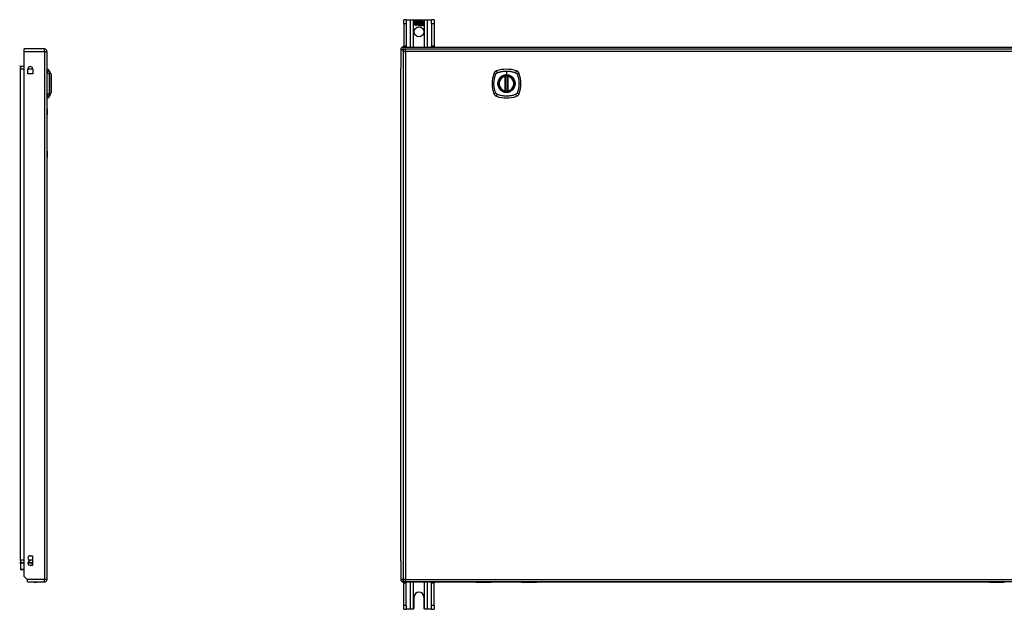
# Model space of a CAD drawing. Header units: inches. Extents: x 16 to 384, y 34 to 179.
# Tile 5 of 12: x 110 to 150, y 95 to 119. Entities that reach past the tile are written whole.
import ezdxf

# ---------------------------------------------------------------- set-up
doc = ezdxf.new("R2010")
doc.units = ezdxf.units.IN
doc.header["$MEASUREMENT"] = 0
doc.layers.add('Visible Edges(ANSI)', color=7, linetype='Continuous', lineweight=25)
doc.layers.add('Visible Tangent Edges(ANSI)', color=7, linetype='Continuous', lineweight=25)

msp = doc.modelspace()

# ---------------------------------------------------------------- linework, layer by layer
at = {"layer": 'Visible Edges(ANSI)'}
for p, q in [((125.477, 119.198), (125.372, 119.198)), ((125.372, 119.042), (125.372, 119.198)), ((125.372, 119.042), (125.372, 118.104)), ((125.477, 119.198), (125.477, 119.042)), ((125.477, 119.198), (125.641, 119.198)), ((125.477, 119.042), (125.477, 118.104)), ((125.641, 119.198), (125.776, 119.198)), ((125.776, 119.198), (126.218, 119.198)), ((125.781, 119.136), (125.948, 119.136)), ((125.781, 119.096), (125.781, 119.136)), ((125.781, 119.135), (125.781, 119.097)), ((125.947, 119.135), (125.781, 119.135)), ((125.781, 119.097), (125.903, 119.097)), ((125.904, 119.096), (125.781, 119.096)), ((125.781, 119.05), (125.781, 119.091)), ((125.781, 119.091), (125.904, 119.091)), ((125.781, 119.09), (125.781, 119.051)), ((125.903, 119.09), (125.781, 119.09)), ((125.781, 119.051), (125.903, 119.051)), ((125.904, 119.05), (125.781, 119.05)), ((125.781, 119.045), (125.904, 119.045)), ((125.781, 119.005), (125.781, 119.045)), ((125.903, 119.044), (125.781, 119.044)), ((125.781, 119.044), (125.781, 119.005)), ((125.903, 119.097), (125.903, 119.131)), ((125.903, 119.131), (125.908, 119.131)), ((125.903, 119.051), (125.903, 119.09)), ((125.903, 119.01), (125.903, 119.044)), ((125.904, 119.13), (125.904, 119.096)), ((125.907, 119.13), (125.904, 119.13)), ((125.904, 119.091), (125.904, 119.05)), ((125.904, 119.045), (125.904, 119.01)), ((125.905, 119.01), (125.923, 119.046)), ((125.923, 119.043), (125.905, 119.01)), ((125.95, 119.068), (125.907, 119.13)), ((125.908, 119.131), (125.951, 119.068)), ((125.923, 119.046), (125.925, 119.033)), ((125.925, 119.031), (125.923, 119.043)), ((125.951, 119.068), (125.925, 119.031)), ((125.925, 119.033), (125.95, 119.068)), ((125.928, 118.987), (125.967, 119.041)), ((125.967, 119.04), (125.928, 118.985)), ((125.97, 119.102), (125.947, 119.135)), ((125.948, 119.136), (125.97, 119.103)), ((125.967, 119.041), (125.976, 119.027)), ((125.976, 119.026), (125.967, 119.04)), ((125.97, 119.103), (125.987, 119.136)), ((125.988, 119.135), (125.97, 119.102)), ((125.987, 119.136), (126.071, 119.136)), ((125.987, 119.073), (126.03, 119.131)), ((126.012, 119.037), (125.987, 119.073)), ((126.07, 119.135), (125.988, 119.135)), ((126.03, 119.13), (125.988, 119.073)), ((125.988, 119.073), (126.013, 119.036)), ((126.03, 119.131), (126.034, 119.131)), ((126.033, 119.13), (126.03, 119.13)), ((126.033, 119.035), (126.033, 119.13)), ((126.061, 119.035), (126.033, 119.035)), ((126.034, 119.131), (126.034, 119.036)), ((126.034, 119.036), (126.062, 119.036)), ((126.055, 118.998), (126.038, 119.031)), ((126.038, 119.031), (126.058, 119.031)), ((126.039, 119.031), (126.056, 118.998)), ((126.058, 119.031), (126.039, 119.031)), ((126.068, 119.008), (126.058, 119.031)), ((126.058, 119.031), (126.068, 119.008)), ((126.071, 119.013), (126.061, 119.035)), ((126.062, 119.036), (126.07, 119.016)), ((126.07, 119.016), (126.07, 119.135)), ((126.071, 119.136), (126.071, 119.013)), ((126.088, 119.031), (126.071, 119.008)), ((126.071, 119.008), (126.087, 119.031)), ((126.076, 119.022), (126.076, 119.136)), ((126.076, 119.136), (126.113, 119.136)), ((126.085, 119.035), (126.076, 119.022)), ((126.077, 119.135), (126.077, 119.024)), ((126.112, 119.135), (126.077, 119.135)), ((126.077, 119.024), (126.085, 119.036)), ((126.077, 118.998), (126.106, 119.031)), ((126.108, 119.031), (126.078, 118.998)), ((126.085, 119.036), (126.112, 119.036)), ((126.113, 119.035), (126.085, 119.035)), ((126.087, 119.031), (126.108, 119.031)), ((126.106, 119.031), (126.088, 119.031)), ((126.103, 118.963), (126.115, 119.031)), ((126.116, 119.031), (126.104, 118.964)), ((126.112, 119.036), (126.112, 119.135)), ((126.113, 119.136), (126.113, 119.035)), ((126.115, 119.031), (126.129, 119.031)), ((126.128, 119.031), (126.116, 119.031)), ((126.118, 119.035), (126.118, 119.136)), ((126.118, 119.136), (126.156, 119.136)), ((126.134, 119.035), (126.118, 119.035)), ((126.119, 119.135), (126.119, 119.036)), ((126.155, 119.135), (126.119, 119.135)), ((126.119, 119.036), (126.135, 119.036)), ((126.127, 119.019), (126.128, 119.031)), ((126.129, 119.031), (126.128, 119.019)), ((126.133, 119.027), (126.134, 119.035)), ((126.135, 119.036), (126.134, 119.029)), ((126.155, 119.037), (126.155, 119.135)), ((126.156, 119.136), (126.156, 119.037)), ((126.218, 119.198), (126.353, 119.198)), ((126.353, 119.198), (126.517, 119.198)), ((126.517, 119.042), (126.517, 119.198)), ((126.622, 119.198), (126.517, 119.198)), ((126.517, 119.042), (126.517, 118.104)), ((126.622, 119.198), (126.622, 119.042)), ((126.622, 119.042), (126.622, 118.104)), ((125.781, 119.005), (125.903, 119.005)), ((125.902, 119.005), (125.781, 119.005)), ((125.871, 118.945), (125.902, 119.005)), ((125.926, 119.003), (125.871, 118.945)), ((125.903, 119.005), (125.874, 118.949)), ((125.874, 118.949), (125.926, 119.004)), ((125.905, 119.01), (125.903, 119.01)), ((125.904, 119.01), (125.905, 119.01)), ((125.926, 119.004), (125.928, 118.987)), ((125.928, 118.985), (125.926, 119.003)), ((125.98, 118.993), (126.026, 118.993)), ((126.026, 118.993), (125.98, 118.993)), ((126.013, 119.003), (125.981, 119.003)), ((125.982, 119.004), (126.012, 119.004)), ((126.017, 118.967), (126.017, 118.977)), ((126.018, 118.978), (126.018, 118.966)), ((126.025, 118.963), (126.055, 118.998)), ((126.045, 118.963), (126.025, 118.963)), ((126.056, 118.998), (126.026, 118.964)), ((126.026, 118.964), (126.045, 118.964)), ((126.045, 118.964), (126.061, 118.988)), ((126.062, 118.987), (126.045, 118.963)), ((126.061, 118.988), (126.065, 118.988)), ((126.065, 118.987), (126.062, 118.987)), ((126.065, 118.988), (126.075, 118.964)), ((126.074, 118.963), (126.065, 118.987)), ((126.071, 119.008), (126.068, 119.008)), ((126.068, 119.008), (126.071, 119.008)), ((126.094, 118.963), (126.074, 118.963)), ((126.075, 118.964), (126.093, 118.964)), ((126.093, 118.964), (126.077, 118.998)), ((126.078, 118.998), (126.094, 118.963)), ((126.12, 118.963), (126.103, 118.963)), ((126.104, 118.964), (126.119, 118.964)), ((126.119, 118.964), (126.124, 118.991)), ((126.124, 118.991), (126.12, 118.963)), ((126.132, 119.019), (126.127, 119.019)), ((126.128, 119.019), (126.132, 119.019)), ((126.145, 118.963), (126.153, 119.006)), ((126.162, 118.963), (126.145, 118.963)), ((126.154, 119.006), (126.146, 118.964)), ((126.146, 118.964), (126.161, 118.964)), ((126.161, 118.964), (126.166, 118.991)), ((126.167, 118.991), (126.162, 118.963)), ((126.187, 118.963), (126.195, 119.006)), ((126.204, 118.963), (126.187, 118.963)), ((126.196, 119.006), (126.188, 118.964)), ((126.188, 118.964), (126.203, 118.964)), ((126.203, 118.964), (126.211, 119.006)), ((126.212, 119.006), (126.204, 118.963)), ((110.601, 117.993), (109.766, 117.993)), ((109.766, 117.894), (109.766, 117.993)), ((109.766, 96.291), (109.766, 117.894)), ((110.7, 117.894), (110.7, 96.174)), ((125.247, 117.974), (125.247, 117.199)), ((125.345, 117.894), (125.345, 96.174)), ((125.346, 118.073), (196.381, 118.073)), ((125.372, 118.073), (125.372, 118.104)), ((125.444, 117.993), (197.049, 117.993)), ((125.477, 118.104), (125.477, 118.073)), ((126.517, 118.073), (126.517, 118.104)), ((126.622, 118.104), (126.622, 118.073)), ((109.766, 117.275), (109.611, 117.275)), ((109.914, 116.965), (109.914, 117.169)), ((110.117, 117.169), (110.117, 116.965)), ((110.715, 117.091), (110.715, 117.159)), ((110.715, 117.091), (110.715, 116.98)), ((110.808, 117.085), (110.87, 116.925)), ((125.247, 96.947), (125.247, 117.199)), ((110.117, 116.965), (109.914, 116.965)), ((110.715, 116.157), (110.715, 116.98)), ((129.536, 116.276), (129.536, 116.861)), ((129.556, 116.272), (129.556, 116.865)), ((129.635, 116.865), (129.635, 116.272)), ((129.654, 116.861), (129.654, 116.276)), ((110.87, 116.212), (110.808, 116.052)), ((110.715, 116.157), (110.715, 116.046)), ((110.715, 115.978), (110.715, 116.046)), ((110.706, 115.534), (110.7, 115.534)), ((110.706, 115.534), (110.706, 115.284)), ((110.706, 113.784), (110.706, 115.284)), ((110.706, 113.784), (110.706, 113.534)), ((110.7, 113.534), (110.706, 113.534)), ((109.61, 96.812), (109.61, 96.595)), ((109.611, 96.871), (109.766, 96.871)), ((109.616, 96.826), (109.656, 96.865)), ((109.924, 96.871), (110.111, 96.871)), ((110.016, 97.15), (110.111, 97.15)), ((110.016, 96.94), (110.016, 96.96)), ((110.111, 97.15), (110.111, 96.75)), ((125.247, 96.947), (125.247, 96.172)), ((109.766, 96.576), (109.63, 96.576)), ((110.111, 96.75), (110.016, 96.75)), ((109.883, 96.174), (109.766, 96.291)), ((109.9, 96.157), (109.883, 96.174)), ((109.9, 96.075), (109.9, 96.157)), ((109.9, 96.075), (110.601, 96.075)), ((125.346, 96.073), (128.345, 96.073)), ((125.372, 96.042), (125.372, 96.073)), ((125.372, 95.104), (125.372, 96.042)), ((197.049, 96.075), (125.444, 96.075)), ((125.477, 96.073), (125.477, 96.042)), ((125.477, 95.104), (125.477, 96.042)), ((126.517, 96.042), (126.517, 96.073)), ((126.517, 95.104), (126.517, 96.042)), ((126.622, 96.073), (126.622, 96.042)), ((126.622, 95.104), (126.622, 96.042)), ((128.95, 96.055), (128.365, 96.055)), ((128.965, 96.075), (128.965, 96.071)), ((128.965, 96.073), (130.225, 96.073)), ((130.225, 96.071), (130.225, 96.075)), ((130.826, 96.055), (130.241, 96.055)), ((130.845, 96.073), (149.446, 96.073)), ((150.051, 96.055), (149.466, 96.055)), ((125.794, 95.01), (125.794, 95.448)), ((126.2, 95.448), (126.2, 95.01)), ((125.372, 94.948), (125.372, 95.104)), ((125.372, 94.948), (125.477, 94.948)), ((125.477, 95.104), (125.477, 94.948)), ((125.641, 94.948), (125.477, 94.948)), ((125.732, 94.948), (125.641, 94.948)), ((126.353, 94.948), (126.262, 94.948)), ((126.517, 94.948), (126.353, 94.948)), ((126.517, 94.948), (126.517, 95.104)), ((126.517, 94.948), (126.622, 94.948)), ((126.622, 95.104), (126.622, 94.948))]:
    msp.add_line(p, q, dxfattribs=at)
at = {"layer": 'Visible Edges(ANSI)', "flags": 128}
for points in [[(110.87, 116.213), (110.87, 116.214), (110.87, 116.215), (110.87, 116.217), (110.87, 116.22), (110.87, 116.224), (110.87, 116.229), (110.87, 116.234), (110.87, 116.24), (110.87, 116.248), (110.87, 116.255), (110.87, 116.264), (110.87, 116.273), (110.87, 116.283), (110.87, 116.294), (110.87, 116.305), (110.87, 116.317), (110.87, 116.33), (110.87, 116.343), (110.87, 116.357), (110.87, 116.371), (110.87, 116.386), (110.87, 116.401), (110.87, 116.416), (110.87, 116.432), (110.87, 116.449), (110.87, 116.465), (110.87, 116.482), (110.87, 116.499), (110.87, 116.516), (110.87, 116.534), (110.87, 116.551), (110.87, 116.569), (110.87, 116.586), (110.87, 116.604), (110.87, 116.621), (110.87, 116.638), (110.87, 116.655), (110.87, 116.672), (110.87, 116.688), (110.87, 116.705), (110.87, 116.721), (110.87, 116.736), (110.87, 116.752), (110.87, 116.766), (110.87, 116.781), (110.87, 116.794), (110.87, 116.807), (110.87, 116.82), (110.87, 116.832), (110.87, 116.843), (110.87, 116.854), (110.87, 116.864), (110.87, 116.873), (110.87, 116.882), (110.87, 116.89), (110.87, 116.897), (110.87, 116.903), (110.87, 116.908), (110.87, 116.913), (110.87, 116.917), (110.87, 116.92), (110.87, 116.922), (110.87, 116.923), (110.87, 116.924)], [(129.567, 116.88), (129.565, 116.88), (129.563, 116.88), (129.562, 116.88), (129.56, 116.88), (129.559, 116.879), (129.557, 116.879), (129.556, 116.879), (129.554, 116.879), (129.553, 116.879), (129.552, 116.878), (129.55, 116.878), (129.549, 116.878), (129.548, 116.878), (129.547, 116.878), (129.546, 116.878), (129.545, 116.878), (129.545, 116.877), (129.544, 116.877), (129.543, 116.877), (129.543, 116.877), (129.543, 116.877), (129.542, 116.877), (129.542, 116.877), (129.542, 116.877)], [(129.648, 116.877), (129.648, 116.877), (129.648, 116.877), (129.648, 116.877), (129.648, 116.877), (129.647, 116.877), (129.647, 116.877), (129.646, 116.877), (129.645, 116.878), (129.644, 116.878), (129.643, 116.878), (129.642, 116.878), (129.641, 116.878), (129.64, 116.878), (129.639, 116.878), (129.637, 116.879), (129.636, 116.879), (129.635, 116.879), (129.633, 116.879), (129.632, 116.879), (129.63, 116.88), (129.629, 116.88), (129.627, 116.88), (129.625, 116.88), (129.624, 116.88)], [(129.542, 116.26), (129.542, 116.26), (129.542, 116.26), (129.543, 116.26), (129.543, 116.26), (129.543, 116.26), (129.544, 116.26), (129.545, 116.26), (129.545, 116.26), (129.546, 116.259), (129.547, 116.259), (129.548, 116.259), (129.549, 116.259), (129.55, 116.259), (129.552, 116.259), (129.553, 116.258), (129.554, 116.258), (129.556, 116.258), (129.557, 116.258), (129.559, 116.258), (129.56, 116.258), (129.562, 116.257), (129.563, 116.257), (129.565, 116.257), (129.567, 116.257)], [(129.624, 116.257), (129.625, 116.257), (129.627, 116.257), (129.629, 116.257), (129.63, 116.258), (129.632, 116.258), (129.633, 116.258), (129.635, 116.258), (129.636, 116.258), (129.637, 116.258), (129.639, 116.259), (129.64, 116.259), (129.641, 116.259), (129.642, 116.259), (129.643, 116.259), (129.644, 116.259), (129.645, 116.26), (129.646, 116.26), (129.647, 116.26), (129.647, 116.26), (129.648, 116.26), (129.648, 116.26), (129.648, 116.26), (129.648, 116.26), (129.648, 116.26)], [(125.776, 94.966), (125.774, 94.965), (125.773, 94.963), (125.771, 94.962), (125.769, 94.961), (125.768, 94.959), (125.766, 94.958), (125.764, 94.957), (125.763, 94.956), (125.761, 94.955), (125.759, 94.954), (125.757, 94.953), (125.755, 94.952), (125.753, 94.952), (125.751, 94.951), (125.749, 94.95), (125.747, 94.95), (125.745, 94.949), (125.743, 94.949), (125.741, 94.949), (125.739, 94.948), (125.737, 94.948), (125.736, 94.948), (125.734, 94.948), (125.732, 94.948)], [(126.262, 94.948), (126.26, 94.948), (126.258, 94.948), (126.256, 94.948), (126.254, 94.948), (126.252, 94.949), (126.25, 94.949), (126.248, 94.949), (126.246, 94.95), (126.244, 94.95), (126.242, 94.951), (126.24, 94.952), (126.238, 94.952), (126.236, 94.953), (126.235, 94.954), (126.233, 94.955), (126.231, 94.956), (126.229, 94.957), (126.227, 94.958), (126.226, 94.959), (126.224, 94.961), (126.222, 94.962), (126.221, 94.963), (126.219, 94.965), (126.218, 94.966)]]:
    msp.add_lwpolyline(points, dxfattribs=at)
at = {"layer": 'Visible Edges(ANSI)'}
for centre, radius in [((125.997, 118.698), 0.203), ((129.595, 116.569), 0.32), ((129.595, 116.569), 0.315)]:
    msp.add_circle(centre, radius, dxfattribs=at)
for centre, radius, start, end in [((126.004, 118.996), 0.042, 79.6582, 131.9139), ((126.004, 118.996), 0.0412, 77.079, 133.1785), ((126.004, 118.996), 0.0374, 80.4085, 134.1684), ((126.004, 118.996), 0.0366, 80.3604, 134.1684), ((126.009, 119.013), 0.0183, 23.8445, 85.1757), ((126.009, 119.013), 0.019, 23.8445, 85.0802), ((126.157, 119.003), 0.03, 89.4776, 147.4114), ((126.157, 119.003), 0.0293, 89.4776, 148.2123), ((126.155, 119.007), 0.03, 88.7952, 136.5849), ((126.155, 119.007), 0.0307, 90.2222, 132.7339), ((126.157, 119.02), 0.0127, 16.9928, 89.4776), ((126.157, 119.02), 0.0119, 16.9928, 89.4776), ((126.198, 119.002), 0.0299, 89.6788, 160.8136), ((126.198, 119.002), 0.0307, 89.6788, 153.9508), ((126.199, 119.02), 0.0131, 18.4748, 89.6788), ((126.199, 119.02), 0.0124, 18.4748, 89.6788), ((126.013, 118.987), 0.0498, 134.1684, 176.5646), ((125.988, 118.988), 0.0247, 176.5646, 261.5605), ((126.013, 118.987), 0.049, 134.1684, 176.5646), ((125.988, 118.988), 0.0239, 176.5646, 261.5605), ((125.992, 118.989), 0.0127, 160.9907, 244.6784), ((125.992, 118.989), 0.012, 163.5261, 244.6784), ((126.003, 119.001), 0.0217, 109.3797, 175.226), ((126.003, 119.001), 0.021, 109.3797, 172.9975), ((125.995, 119.039), 0.0751, 261.5605, 286.9141), ((125.995, 119.039), 0.0759, 261.5605, 287.3343), ((126.003, 119.013), 0.0391, 244.6784, 290.9242), ((126.003, 119.013), 0.0384, 244.6784, 292.5609), ((126.001, 119.008), 0.0144, 51.1652, 109.3797), ((126.001, 119.008), 0.0137, 51.1652, 109.3797), ((126.002, 119.01), 0.0119, 331.4547, 51.1652), ((126.002, 119.01), 0.0127, 329.421, 51.1652), ((125.994, 119.007), 0.0345, 336.9643, 23.8445), ((125.994, 119.007), 0.0353, 336.1555, 23.8445), ((126.182, 118.981), 0.0589, 147.5992, 170), ((126.182, 118.981), 0.0581, 147.5992, 170), ((126.146, 119.004), 0.0165, 96.03, 147.5992), ((126.146, 119.004), 0.0157, 96.03, 147.5992), ((126.145, 119.012), 0.00825, 23.5571, 96.03), ((126.145, 119.012), 0.0075, 23.5571, 96.03), ((126.138, 119.009), 0.0154, 350, 23.5571), ((126.138, 119.009), 0.0161, 350, 23.5571), ((126.224, 118.982), 0.0589, 148.5524, 170.8204), ((126.224, 118.982), 0.0581, 148.5584, 170.8257), ((126.135, 119.014), 0.0353, 357.7769, 16.9928), ((126.135, 119.014), 0.036, 3.6169, 16.9928), ((126.188, 119.004), 0.0165, 96.1027, 147.6301), ((126.188, 119.004), 0.0157, 96.1027, 147.6083), ((126.187, 119.012), 0.00825, 23.5487, 96.1027), ((126.187, 119.012), 0.0075, 23.5487, 96.1027), ((126.18, 119.009), 0.0154, 349.9922, 23.5487), ((126.18, 119.009), 0.0161, 350.0076, 23.5487), ((126.177, 119.013), 0.0353, 349, 18.4748), ((126.177, 119.013), 0.036, 349, 18.4748), ((110.601, 117.894), 0.099, 0, 90), ((125.346, 117.974), 0.099, 90, 180), ((125.444, 117.894), 0.099, 90, 180), ((109.611, 117.306), 0.031, 180, 270), ((110.016, 117.169), 0.102, 0, 180), ((110.723, 117.1), 0.0394, 101.537, 126.8699), ((110.698, 117.042), 0.118, 21.2505, 81.3991), ((129.241, 116.923), 0.177, 108.7722, 161.2278), ((129.595, 115.88), 1.28, 71.2278, 108.7722), ((129.95, 116.923), 0.177, 18.7722, 71.2278), ((110.865, 116.924), 0.00492, 0.2088, 21.2505), ((130.284, 116.569), 1.28, 161.2278, 198.7722), ((129.595, 116.569), 0.313, 103.6344, 256.3656), ((129.595, 116.569), 0.313, 99.784, 103.6344), ((129.524, 116.861), 0.0118, 0, 103.6344), ((129.544, 116.865), 0.0118, 0, 99.784), ((129.595, 116.569), 0.313, 84.7499, 95.2501), ((129.646, 116.865), 0.0118, 80.216, 180), ((129.595, 116.569), 0.313, 76.3656, 80.216), ((129.666, 116.861), 0.0118, 76.3656, 180), ((129.595, 116.569), 0.313, 283.6344, 76.3656), ((128.906, 116.569), 1.28, 341.2278, 18.7722), ((110.865, 116.213), 0.00492, 338.7495, 359.7912), ((129.524, 116.276), 0.0118, 256.3656, 0), ((129.595, 116.569), 0.313, 256.3656, 260.216), ((129.544, 116.272), 0.0118, 260.216, 0), ((129.595, 116.569), 0.313, 264.7499, 275.2501), ((129.646, 116.272), 0.0118, 180, 279.784), ((129.595, 116.569), 0.313, 279.784, 283.6344), ((129.666, 116.276), 0.0118, 180, 283.6344), ((110.723, 116.037), 0.0394, 233.1301, 258.463), ((110.698, 116.095), 0.118, 278.6009, 338.7495), ((129.241, 116.214), 0.177, 198.7722, 251.2278), ((129.595, 117.258), 1.28, 251.2278, 288.7722), ((129.95, 116.214), 0.177, 288.7722, 341.2278), ((109.611, 96.84), 0.031, 90, 180), ((109.63, 96.812), 0.0197, 135, 180), ((109.669, 96.851), 0.0197, 90, 135), ((110.016, 97.055), 0.095, 90, 270), ((110.016, 96.845), 0.095, 90, 270), ((109.63, 96.595), 0.0197, 180, 270), ((110.223, 96.243), 0.188, 243.6372, 296.3628), ((110.601, 96.174), 0.099, 270, 0), ((125.346, 96.172), 0.099, 180, 270), ((125.444, 96.174), 0.099, 180, 270), ((128.365, 96.075), 0.0197, 180.5386, 270), ((128.95, 96.071), 0.0157, 270, 0), ((130.241, 96.071), 0.0157, 180, 270), ((130.826, 96.075), 0.0197, 270, 359.4614), ((149.466, 96.075), 0.0197, 180.5386, 270), ((150.051, 96.071), 0.0157, 270, 0), ((125.997, 95.448), 0.203, 0, 180), ((125.732, 95.01), 0.062, 314.9335, 0), ((126.262, 95.01), 0.062, 180, 225.0665)]:
    msp.add_arc(centre, radius, start, end, dxfattribs=at)
at = {"layer": 'Visible Tangent Edges(ANSI)'}
for p, q in [((125.372, 119.042), (125.477, 119.042)), ((125.641, 119.198), (125.641, 118.073)), ((125.776, 118.073), (125.776, 119.198)), ((126.218, 119.198), (126.218, 118.073)), ((126.353, 118.073), (126.353, 119.198)), ((126.517, 119.042), (126.622, 119.042)), ((109.766, 117.894), (110.601, 117.894)), ((110.601, 117.894), (110.601, 117.993)), ((110.601, 117.894), (110.7, 117.894)), ((110.601, 117.894), (110.601, 96.174)), ((125.247, 117.974), (125.346, 117.974)), ((125.345, 117.894), (125.444, 117.894)), ((125.346, 117.974), (125.346, 118.073)), ((125.346, 117.974), (125.386, 117.974)), ((125.346, 117.903), (125.346, 117.974)), ((125.477, 118.104), (125.372, 118.104)), ((125.444, 117.894), (125.444, 117.993)), ((197.049, 117.894), (125.444, 117.894)), ((125.444, 117.894), (125.444, 96.174)), ((126.622, 118.104), (126.517, 118.104)), ((109.611, 117.176), (109.58, 117.176)), ((109.611, 117.275), (109.611, 117.176)), ((109.611, 117.176), (109.766, 117.176)), ((109.611, 96.97), (109.611, 117.176)), ((109.914, 117.176), (110.117, 117.176)), ((110.808, 117.085), (110.87, 116.925)), ((129.595, 117.085), (129.595, 116.925)), ((129.524, 116.861), (129.521, 116.873)), ((129.524, 116.861), (129.536, 116.861)), ((129.524, 116.861), (129.524, 116.276)), ((129.536, 116.861), (129.546, 116.861)), ((129.542, 116.877), (129.543, 116.871)), ((129.546, 116.865), (129.556, 116.865)), ((129.546, 116.276), (129.546, 116.861)), ((129.568, 116.868), (129.567, 116.88)), ((129.568, 116.269), (129.568, 116.868)), ((129.595, 116.921), (129.595, 116.925)), ((129.623, 116.868), (129.624, 116.88)), ((129.623, 116.868), (129.623, 116.269)), ((129.635, 116.865), (129.645, 116.865)), ((129.645, 116.861), (129.654, 116.861)), ((129.645, 116.861), (129.645, 116.276)), ((129.647, 116.871), (129.648, 116.877)), ((129.654, 116.861), (129.666, 116.861)), ((129.669, 116.873), (129.666, 116.861)), ((129.666, 116.276), (129.666, 116.861)), ((129.521, 116.264), (129.524, 116.276)), ((129.536, 116.276), (129.524, 116.276)), ((129.546, 116.276), (129.536, 116.276)), ((129.543, 116.266), (129.542, 116.26)), ((129.556, 116.272), (129.546, 116.272)), ((129.567, 116.257), (129.568, 116.269)), ((129.624, 116.257), (129.623, 116.269)), ((129.645, 116.272), (129.635, 116.272)), ((129.654, 116.276), (129.645, 116.276)), ((129.648, 116.26), (129.647, 116.266)), ((129.666, 116.276), (129.654, 116.276)), ((129.666, 116.276), (129.669, 116.264)), ((110.7, 115.284), (110.706, 115.284)), ((110.706, 113.784), (110.7, 113.784)), ((109.611, 96.97), (109.58, 96.97)), ((109.651, 96.851), (109.61, 96.812)), ((109.766, 96.97), (109.611, 96.97)), ((109.611, 96.97), (109.611, 96.871)), ((109.766, 96.851), (109.651, 96.851)), ((110.11, 96.851), (109.921, 96.851)), ((110.111, 96.97), (109.972, 96.97)), ((110.11, 96.851), (110.11, 96.871)), ((110.11, 96.75), (110.11, 96.851)), ((110.11, 96.851), (110.111, 96.851)), ((109.61, 96.595), (109.766, 96.595)), ((110.601, 96.174), (109.883, 96.174)), ((110.7, 96.174), (110.601, 96.174)), ((110.601, 96.075), (110.601, 96.174)), ((125.345, 96.172), (125.247, 96.172)), ((125.444, 96.174), (125.345, 96.174)), ((125.346, 96.073), (125.346, 96.164)), ((125.372, 96.042), (125.477, 96.042)), ((125.444, 96.075), (125.444, 96.174)), ((125.444, 96.174), (197.049, 96.174)), ((125.641, 96.073), (125.641, 94.948)), ((125.776, 94.966), (125.776, 96.073)), ((126.218, 96.073), (126.218, 94.966)), ((126.353, 94.948), (126.353, 96.073)), ((126.517, 96.042), (126.622, 96.042)), ((128.365, 96.075), (128.365, 96.055)), ((128.95, 96.055), (128.95, 96.075)), ((130.241, 96.075), (130.241, 96.055)), ((130.826, 96.055), (130.826, 96.075)), ((149.466, 96.075), (149.466, 96.055)), ((150.051, 96.055), (150.051, 96.075)), ((125.477, 95.104), (125.372, 95.104)), ((126.622, 95.104), (126.517, 95.104))]:
    msp.add_line(p, q, dxfattribs=at)
at = {"layer": 'Visible Tangent Edges(ANSI)', "flags": 128}
for points in [[(110.809, 117.008), (110.809, 117.017), (110.809, 117.022), (110.809, 117.028), (110.809, 117.033), (110.809, 117.038), (110.809, 117.042), (110.809, 117.047), (110.809, 117.051), (110.809, 117.055), (110.809, 117.059), (110.809, 117.063), (110.808, 117.066), (110.808, 117.069), (110.808, 117.072), (110.808, 117.074), (110.808, 117.076), (110.808, 117.078), (110.808, 117.08), (110.808, 117.082), (110.808, 117.083), (110.808, 117.084), (110.808, 117.085), (110.808, 117.085), (110.808, 117.085)], [(110.809, 116.987), (110.809, 116.988), (110.809, 116.989), (110.809, 116.99), (110.809, 116.992), (110.809, 116.993), (110.809, 116.994), (110.809, 116.995), (110.809, 116.995), (110.809, 116.996), (110.809, 116.997), (110.809, 116.998), (110.809, 116.999), (110.809, 117), (110.809, 117.001), (110.809, 117.002), (110.809, 117.003), (110.809, 117.003), (110.809, 117.004), (110.809, 117.005), (110.809, 117.006), (110.809, 117.006), (110.809, 117.007), (110.809, 117.008), (110.809, 117.008)], [(129.176, 116.987), (129.178, 116.988), (129.179, 116.989), (129.18, 116.99), (129.181, 116.992), (129.182, 116.993), (129.183, 116.994), (129.184, 116.995), (129.186, 116.995), (129.187, 116.996), (129.188, 116.997), (129.189, 116.998), (129.191, 116.999), (129.192, 117), (129.193, 117.001), (129.194, 117.002), (129.196, 117.003), (129.197, 117.003), (129.198, 117.004), (129.2, 117.005), (129.201, 117.006), (129.202, 117.006), (129.204, 117.007), (129.205, 117.008), (129.207, 117.008)], [(129.207, 117.008), (129.225, 117.017), (129.24, 117.022), (129.256, 117.028), (129.271, 117.033), (129.287, 117.038), (129.303, 117.042), (129.318, 117.047), (129.334, 117.051), (129.35, 117.055), (129.366, 117.059), (129.382, 117.063), (129.399, 117.066), (129.415, 117.069), (129.431, 117.072), (129.447, 117.074), (129.464, 117.076), (129.48, 117.078), (129.496, 117.08), (129.513, 117.082), (129.529, 117.083), (129.546, 117.084), (129.562, 117.085), (129.579, 117.085), (129.595, 117.085)], [(129.595, 117.085), (129.612, 117.085), (129.628, 117.085), (129.645, 117.084), (129.661, 117.083), (129.678, 117.082), (129.694, 117.08), (129.711, 117.078), (129.727, 117.076), (129.743, 117.074), (129.76, 117.072), (129.776, 117.069), (129.792, 117.066), (129.808, 117.062), (129.824, 117.059), (129.84, 117.055), (129.856, 117.051), (129.872, 117.047), (129.888, 117.042), (129.904, 117.038), (129.919, 117.033), (129.935, 117.028), (129.95, 117.022), (129.966, 117.017), (129.984, 117.008)], [(129.984, 117.008), (129.987, 117.007), (129.989, 117.006), (129.992, 117.004), (129.995, 117.003), (129.997, 117.001), (130, 116.999), (130.002, 116.997), (130.005, 116.996), (130.007, 116.994), (130.009, 116.992), (130.012, 116.989), (130.014, 116.987), (130.016, 116.985), (130.018, 116.983), (130.02, 116.981), (130.022, 116.978), (130.024, 116.976), (130.026, 116.973), (130.028, 116.971), (130.029, 116.968), (130.031, 116.965), (130.032, 116.963), (130.034, 116.96), (130.035, 116.957)], [(110.809, 116.18), (110.809, 116.214), (110.809, 116.245), (110.809, 116.276), (110.809, 116.308), (110.809, 116.339), (110.808, 116.372), (110.808, 116.404), (110.808, 116.437), (110.808, 116.469), (110.808, 116.502), (110.808, 116.535), (110.808, 116.568), (110.808, 116.601), (110.808, 116.634), (110.808, 116.667), (110.808, 116.7), (110.808, 116.733), (110.808, 116.765), (110.809, 116.797), (110.809, 116.829), (110.809, 116.861), (110.809, 116.893), (110.809, 116.924), (110.809, 116.957)], [(110.809, 116.957), (110.809, 116.959), (110.809, 116.96), (110.809, 116.961), (110.809, 116.963), (110.809, 116.964), (110.809, 116.965), (110.809, 116.967), (110.809, 116.968), (110.809, 116.969), (110.809, 116.971), (110.809, 116.972), (110.809, 116.973), (110.809, 116.974), (110.809, 116.976), (110.809, 116.977), (110.809, 116.978), (110.809, 116.979), (110.809, 116.98), (110.809, 116.982), (110.809, 116.983), (110.809, 116.984), (110.809, 116.985), (110.809, 116.986), (110.809, 116.987)], [(110.87, 116.925), (110.87, 116.925), (110.87, 116.925), (110.87, 116.924), (110.87, 116.923), (110.87, 116.922), (110.87, 116.92), (110.87, 116.918), (110.87, 116.916), (110.87, 116.913), (110.87, 116.911), (110.87, 116.908), (110.87, 116.904), (110.87, 116.901), (110.87, 116.897), (110.87, 116.892), (110.87, 116.888), (110.87, 116.883), (110.87, 116.878), (110.87, 116.873), (110.87, 116.868), (110.87, 116.862), (110.87, 116.856), (110.87, 116.85), (110.87, 116.843)], [(110.87, 116.843), (110.87, 116.841), (110.87, 116.84), (110.87, 116.838), (110.87, 116.836), (110.87, 116.834), (110.87, 116.832), (110.87, 116.83), (110.87, 116.828), (110.87, 116.827), (110.87, 116.825), (110.87, 116.823), (110.87, 116.821), (110.87, 116.819), (110.87, 116.817), (110.87, 116.815), (110.87, 116.813), (110.87, 116.811), (110.87, 116.809), (110.87, 116.807), (110.87, 116.805), (110.87, 116.802), (110.87, 116.8), (110.87, 116.798), (110.87, 116.796)], [(110.87, 116.796), (110.87, 116.78), (110.87, 116.763), (110.87, 116.745), (110.87, 116.727), (110.87, 116.709), (110.87, 116.689), (110.87, 116.67), (110.87, 116.65), (110.87, 116.63), (110.87, 116.61), (110.87, 116.589), (110.87, 116.568), (110.87, 116.548), (110.87, 116.527), (110.87, 116.507), (110.87, 116.487), (110.87, 116.467), (110.87, 116.447), (110.87, 116.428), (110.87, 116.409), (110.87, 116.391), (110.87, 116.374), (110.87, 116.357), (110.87, 116.341)], [(129.155, 116.18), (129.142, 116.214), (129.131, 116.245), (129.121, 116.276), (129.113, 116.308), (129.105, 116.339), (129.098, 116.372), (129.092, 116.404), (129.087, 116.437), (129.084, 116.469), (129.081, 116.502), (129.079, 116.535), (129.079, 116.568), (129.079, 116.601), (129.081, 116.634), (129.084, 116.667), (129.087, 116.7), (129.092, 116.733), (129.098, 116.765), (129.105, 116.797), (129.113, 116.829), (129.121, 116.861), (129.131, 116.893), (129.142, 116.924), (129.155, 116.957)], [(129.155, 116.957), (129.156, 116.959), (129.157, 116.96), (129.157, 116.961), (129.158, 116.963), (129.159, 116.964), (129.16, 116.965), (129.16, 116.967), (129.161, 116.968), (129.162, 116.969), (129.163, 116.971), (129.164, 116.972), (129.165, 116.973), (129.165, 116.974), (129.166, 116.976), (129.167, 116.977), (129.168, 116.978), (129.169, 116.979), (129.17, 116.98), (129.171, 116.982), (129.172, 116.983), (129.173, 116.984), (129.174, 116.985), (129.175, 116.986), (129.176, 116.987)], [(129.321, 116.796), (129.308, 116.78), (129.296, 116.763), (129.286, 116.745), (129.276, 116.727), (129.267, 116.709), (129.26, 116.689), (129.253, 116.67), (129.248, 116.65), (129.244, 116.63), (129.241, 116.61), (129.239, 116.589), (129.238, 116.568), (129.239, 116.548), (129.241, 116.527), (129.244, 116.507), (129.248, 116.487), (129.253, 116.467), (129.26, 116.447), (129.267, 116.428), (129.276, 116.409), (129.286, 116.391), (129.296, 116.374), (129.308, 116.357), (129.321, 116.341)], [(129.595, 116.921), (129.687, 116.909), (129.772, 116.874), (129.845, 116.817), (129.9, 116.745), (129.935, 116.66), (129.947, 116.568), (129.935, 116.477), (129.9, 116.392), (129.844, 116.319), (129.771, 116.263), (129.686, 116.228), (129.595, 116.216), (129.504, 116.228), (129.419, 116.264), (129.346, 116.32), (129.29, 116.392), (129.255, 116.477), (129.243, 116.569), (129.255, 116.66), (129.29, 116.745), (129.346, 116.818), (129.419, 116.874), (129.504, 116.909), (129.595, 116.921)], [(129.368, 116.843), (129.366, 116.841), (129.363, 116.84), (129.361, 116.838), (129.359, 116.836), (129.357, 116.834), (129.355, 116.832), (129.353, 116.83), (129.351, 116.828), (129.349, 116.827), (129.347, 116.825), (129.345, 116.823), (129.343, 116.821), (129.341, 116.819), (129.339, 116.817), (129.337, 116.815), (129.335, 116.813), (129.333, 116.811), (129.332, 116.809), (129.33, 116.807), (129.328, 116.805), (129.326, 116.802), (129.324, 116.8), (129.322, 116.798), (129.321, 116.796)], [(129.595, 116.925), (129.585, 116.925), (129.575, 116.925), (129.564, 116.924), (129.554, 116.923), (129.544, 116.922), (129.534, 116.92), (129.524, 116.918), (129.514, 116.916), (129.504, 116.913), (129.494, 116.911), (129.484, 116.908), (129.474, 116.904), (129.465, 116.901), (129.455, 116.897), (129.446, 116.892), (129.436, 116.888), (129.427, 116.883), (129.418, 116.878), (129.409, 116.873), (129.401, 116.868), (129.392, 116.862), (129.384, 116.856), (129.376, 116.85), (129.368, 116.843)], [(129.543, 116.871), (129.542, 116.871), (129.542, 116.872), (129.541, 116.872), (129.54, 116.872), (129.539, 116.873), (129.538, 116.873), (129.537, 116.873), (129.536, 116.873), (129.536, 116.873), (129.535, 116.874), (129.534, 116.874), (129.533, 116.874), (129.532, 116.874), (129.531, 116.874), (129.53, 116.874), (129.529, 116.874), (129.528, 116.874), (129.527, 116.874), (129.526, 116.874), (129.525, 116.873), (129.524, 116.873), (129.523, 116.873), (129.522, 116.873), (129.521, 116.873)], [(129.546, 116.865), (129.546, 116.866), (129.546, 116.866), (129.546, 116.866), (129.546, 116.866), (129.545, 116.867), (129.545, 116.867), (129.545, 116.867), (129.545, 116.867), (129.545, 116.868), (129.545, 116.868), (129.545, 116.868), (129.545, 116.868), (129.545, 116.869), (129.545, 116.869), (129.544, 116.869), (129.544, 116.869), (129.544, 116.87), (129.544, 116.87), (129.544, 116.87), (129.544, 116.87), (129.544, 116.87), (129.543, 116.871), (129.543, 116.871), (129.543, 116.871)], [(129.546, 116.861), (129.546, 116.861), (129.546, 116.862), (129.546, 116.862), (129.546, 116.862), (129.546, 116.862), (129.546, 116.862), (129.546, 116.862), (129.546, 116.863), (129.546, 116.863), (129.546, 116.863), (129.546, 116.863), (129.546, 116.863), (129.546, 116.863), (129.546, 116.864), (129.546, 116.864), (129.546, 116.864), (129.546, 116.864), (129.546, 116.864), (129.546, 116.864), (129.546, 116.865), (129.546, 116.865), (129.546, 116.865), (129.546, 116.865), (129.546, 116.865)], [(129.556, 116.865), (129.556, 116.865), (129.556, 116.865), (129.556, 116.865), (129.556, 116.865), (129.557, 116.866), (129.557, 116.866), (129.557, 116.866), (129.557, 116.866), (129.558, 116.866), (129.558, 116.866), (129.559, 116.866), (129.559, 116.866), (129.56, 116.867), (129.561, 116.867), (129.561, 116.867), (129.562, 116.867), (129.562, 116.867), (129.563, 116.867), (129.564, 116.868), (129.565, 116.868), (129.565, 116.868), (129.566, 116.868), (129.567, 116.868), (129.568, 116.868)], [(129.823, 116.843), (129.815, 116.85), (129.807, 116.856), (129.798, 116.862), (129.79, 116.868), (129.781, 116.873), (129.772, 116.878), (129.763, 116.883), (129.754, 116.888), (129.745, 116.893), (129.735, 116.897), (129.726, 116.901), (129.716, 116.904), (129.707, 116.908), (129.697, 116.911), (129.687, 116.913), (129.677, 116.916), (129.667, 116.918), (129.657, 116.92), (129.646, 116.922), (129.636, 116.923), (129.626, 116.924), (129.616, 116.925), (129.605, 116.925), (129.595, 116.925)], [(129.623, 116.868), (129.624, 116.868), (129.624, 116.868), (129.625, 116.868), (129.626, 116.868), (129.627, 116.868), (129.627, 116.867), (129.628, 116.867), (129.629, 116.867), (129.629, 116.867), (129.63, 116.867), (129.631, 116.867), (129.631, 116.866), (129.632, 116.866), (129.632, 116.866), (129.633, 116.866), (129.633, 116.866), (129.633, 116.866), (129.634, 116.866), (129.634, 116.866), (129.634, 116.865), (129.634, 116.865), (129.635, 116.865), (129.635, 116.865), (129.635, 116.865)], [(129.647, 116.871), (129.647, 116.871), (129.647, 116.871), (129.647, 116.87), (129.647, 116.87), (129.647, 116.87), (129.646, 116.87), (129.646, 116.87), (129.646, 116.869), (129.646, 116.869), (129.646, 116.869), (129.646, 116.869), (129.646, 116.868), (129.646, 116.868), (129.645, 116.868), (129.645, 116.868), (129.645, 116.867), (129.645, 116.867), (129.645, 116.867), (129.645, 116.867), (129.645, 116.866), (129.645, 116.866), (129.645, 116.866), (129.645, 116.866), (129.645, 116.865)], [(129.645, 116.865), (129.645, 116.865), (129.645, 116.865), (129.645, 116.865), (129.645, 116.865), (129.645, 116.864), (129.645, 116.864), (129.645, 116.864), (129.645, 116.864), (129.645, 116.864), (129.645, 116.864), (129.645, 116.863), (129.645, 116.863), (129.645, 116.863), (129.645, 116.863), (129.645, 116.863), (129.645, 116.863), (129.645, 116.862), (129.645, 116.862), (129.645, 116.862), (129.645, 116.862), (129.645, 116.862), (129.645, 116.862), (129.645, 116.861), (129.645, 116.861)], [(129.669, 116.873), (129.668, 116.873), (129.667, 116.873), (129.666, 116.873), (129.665, 116.873), (129.664, 116.874), (129.663, 116.874), (129.662, 116.874), (129.661, 116.874), (129.661, 116.874), (129.66, 116.874), (129.659, 116.874), (129.658, 116.874), (129.657, 116.874), (129.656, 116.874), (129.655, 116.873), (129.654, 116.873), (129.653, 116.873), (129.652, 116.873), (129.651, 116.873), (129.651, 116.872), (129.65, 116.872), (129.649, 116.872), (129.648, 116.871), (129.647, 116.871)], [(129.87, 116.796), (129.868, 116.798), (129.866, 116.8), (129.864, 116.802), (129.863, 116.805), (129.861, 116.807), (129.859, 116.809), (129.857, 116.811), (129.855, 116.813), (129.853, 116.815), (129.851, 116.817), (129.849, 116.819), (129.847, 116.821), (129.845, 116.823), (129.844, 116.825), (129.842, 116.826), (129.839, 116.828), (129.837, 116.83), (129.835, 116.832), (129.833, 116.834), (129.831, 116.836), (129.829, 116.838), (129.827, 116.84), (129.825, 116.841), (129.823, 116.843)], [(129.87, 116.341), (129.882, 116.357), (129.894, 116.374), (129.905, 116.392), (129.915, 116.41), (129.923, 116.428), (129.931, 116.448), (129.937, 116.467), (129.943, 116.487), (129.947, 116.507), (129.95, 116.527), (129.952, 116.548), (129.952, 116.568), (129.952, 116.589), (129.95, 116.61), (129.947, 116.63), (129.943, 116.65), (129.937, 116.67), (129.931, 116.69), (129.923, 116.709), (129.915, 116.728), (129.905, 116.746), (129.894, 116.763), (129.882, 116.78), (129.87, 116.796)], [(130.035, 116.957), (130.049, 116.924), (130.059, 116.893), (130.069, 116.861), (130.078, 116.829), (130.086, 116.797), (130.093, 116.765), (130.098, 116.733), (130.103, 116.7), (130.107, 116.667), (130.11, 116.634), (130.111, 116.601), (130.112, 116.568), (130.111, 116.535), (130.11, 116.502), (130.107, 116.469), (130.103, 116.437), (130.098, 116.404), (130.092, 116.372), (130.086, 116.339), (130.078, 116.308), (130.069, 116.276), (130.059, 116.245), (130.049, 116.214), (130.035, 116.18)], [(110.87, 116.341), (110.87, 116.339), (110.87, 116.337), (110.87, 116.335), (110.87, 116.333), (110.87, 116.33), (110.87, 116.328), (110.87, 116.326), (110.87, 116.324), (110.87, 116.322), (110.87, 116.32), (110.87, 116.318), (110.87, 116.316), (110.87, 116.314), (110.87, 116.312), (110.87, 116.311), (110.87, 116.309), (110.87, 116.307), (110.87, 116.305), (110.87, 116.303), (110.87, 116.301), (110.87, 116.299), (110.87, 116.298), (110.87, 116.296), (110.87, 116.294)], [(110.87, 116.294), (110.87, 116.288), (110.87, 116.281), (110.87, 116.275), (110.87, 116.27), (110.87, 116.264), (110.87, 116.259), (110.87, 116.254), (110.87, 116.249), (110.87, 116.245), (110.87, 116.24), (110.87, 116.237), (110.87, 116.233), (110.87, 116.23), (110.87, 116.226), (110.87, 116.224), (110.87, 116.221), (110.87, 116.219), (110.87, 116.217), (110.87, 116.215), (110.87, 116.214), (110.87, 116.213), (110.87, 116.212), (110.87, 116.212), (110.87, 116.212)], [(129.321, 116.341), (129.322, 116.339), (129.324, 116.337), (129.326, 116.335), (129.328, 116.333), (129.33, 116.33), (129.332, 116.328), (129.333, 116.326), (129.335, 116.324), (129.337, 116.322), (129.339, 116.32), (129.341, 116.318), (129.343, 116.316), (129.345, 116.314), (129.347, 116.312), (129.349, 116.311), (129.351, 116.309), (129.353, 116.307), (129.355, 116.305), (129.357, 116.303), (129.359, 116.301), (129.361, 116.299), (129.363, 116.298), (129.366, 116.296), (129.368, 116.294)], [(129.368, 116.294), (129.384, 116.281), (129.401, 116.27), (129.418, 116.259), (129.436, 116.249), (129.455, 116.24), (129.474, 116.233), (129.494, 116.226), (129.514, 116.221), (129.534, 116.217), (129.554, 116.214), (129.575, 116.212), (129.595, 116.212), (129.616, 116.212), (129.636, 116.214), (129.657, 116.217), (129.677, 116.221), (129.697, 116.227), (129.716, 116.233), (129.736, 116.241), (129.754, 116.249), (129.772, 116.259), (129.79, 116.27), (129.807, 116.281), (129.823, 116.294)], [(129.521, 116.264), (129.522, 116.264), (129.523, 116.264), (129.524, 116.264), (129.525, 116.264), (129.526, 116.264), (129.527, 116.263), (129.528, 116.263), (129.529, 116.263), (129.53, 116.263), (129.531, 116.263), (129.532, 116.263), (129.533, 116.263), (129.534, 116.263), (129.535, 116.263), (129.536, 116.264), (129.536, 116.264), (129.537, 116.264), (129.538, 116.264), (129.539, 116.264), (129.54, 116.265), (129.541, 116.265), (129.542, 116.265), (129.542, 116.266), (129.543, 116.266)], [(129.543, 116.266), (129.543, 116.266), (129.543, 116.266), (129.544, 116.267), (129.544, 116.267), (129.544, 116.267), (129.544, 116.267), (129.544, 116.267), (129.544, 116.268), (129.544, 116.268), (129.545, 116.268), (129.545, 116.268), (129.545, 116.269), (129.545, 116.269), (129.545, 116.269), (129.545, 116.269), (129.545, 116.27), (129.545, 116.27), (129.545, 116.27), (129.545, 116.27), (129.546, 116.271), (129.546, 116.271), (129.546, 116.271), (129.546, 116.271), (129.546, 116.272)], [(129.546, 116.272), (129.546, 116.272), (129.546, 116.272), (129.546, 116.272), (129.546, 116.272), (129.546, 116.273), (129.546, 116.273), (129.546, 116.273), (129.546, 116.273), (129.546, 116.273), (129.546, 116.273), (129.546, 116.274), (129.546, 116.274), (129.546, 116.274), (129.546, 116.274), (129.546, 116.274), (129.546, 116.274), (129.546, 116.275), (129.546, 116.275), (129.546, 116.275), (129.546, 116.275), (129.546, 116.275), (129.546, 116.276), (129.546, 116.276), (129.546, 116.276)], [(129.568, 116.269), (129.567, 116.269), (129.566, 116.269), (129.565, 116.269), (129.565, 116.269), (129.564, 116.269), (129.563, 116.27), (129.562, 116.27), (129.562, 116.27), (129.561, 116.27), (129.561, 116.27), (129.56, 116.27), (129.559, 116.271), (129.559, 116.271), (129.558, 116.271), (129.558, 116.271), (129.557, 116.271), (129.557, 116.271), (129.557, 116.271), (129.557, 116.272), (129.556, 116.272), (129.556, 116.272), (129.556, 116.272), (129.556, 116.272), (129.556, 116.272)], [(129.635, 116.272), (129.635, 116.272), (129.635, 116.272), (129.634, 116.272), (129.634, 116.272), (129.634, 116.272), (129.634, 116.271), (129.633, 116.271), (129.633, 116.271), (129.633, 116.271), (129.632, 116.271), (129.632, 116.271), (129.631, 116.271), (129.631, 116.27), (129.63, 116.27), (129.629, 116.27), (129.629, 116.27), (129.628, 116.27), (129.627, 116.27), (129.627, 116.269), (129.626, 116.269), (129.625, 116.269), (129.624, 116.269), (129.624, 116.269), (129.623, 116.269)], [(129.645, 116.276), (129.645, 116.276), (129.645, 116.276), (129.645, 116.275), (129.645, 116.275), (129.645, 116.275), (129.645, 116.275), (129.645, 116.275), (129.645, 116.274), (129.645, 116.274), (129.645, 116.274), (129.645, 116.274), (129.645, 116.274), (129.645, 116.274), (129.645, 116.273), (129.645, 116.273), (129.645, 116.273), (129.645, 116.273), (129.645, 116.273), (129.645, 116.273), (129.645, 116.272), (129.645, 116.272), (129.645, 116.272), (129.645, 116.272), (129.645, 116.272)], [(129.645, 116.272), (129.645, 116.271), (129.645, 116.271), (129.645, 116.271), (129.645, 116.271), (129.645, 116.27), (129.645, 116.27), (129.645, 116.27), (129.645, 116.27), (129.645, 116.269), (129.645, 116.269), (129.646, 116.269), (129.646, 116.269), (129.646, 116.268), (129.646, 116.268), (129.646, 116.268), (129.646, 116.268), (129.646, 116.267), (129.646, 116.267), (129.647, 116.267), (129.647, 116.267), (129.647, 116.267), (129.647, 116.266), (129.647, 116.266), (129.647, 116.266)], [(129.647, 116.266), (129.648, 116.266), (129.649, 116.265), (129.65, 116.265), (129.651, 116.265), (129.651, 116.264), (129.652, 116.264), (129.653, 116.264), (129.654, 116.264), (129.655, 116.264), (129.656, 116.263), (129.657, 116.263), (129.658, 116.263), (129.659, 116.263), (129.66, 116.263), (129.661, 116.263), (129.661, 116.263), (129.662, 116.263), (129.663, 116.263), (129.664, 116.264), (129.665, 116.264), (129.666, 116.264), (129.667, 116.264), (129.668, 116.264), (129.669, 116.264)], [(129.823, 116.294), (129.825, 116.296), (129.827, 116.298), (129.829, 116.299), (129.831, 116.301), (129.833, 116.303), (129.835, 116.305), (129.837, 116.307), (129.839, 116.309), (129.841, 116.311), (129.843, 116.312), (129.845, 116.314), (129.847, 116.316), (129.849, 116.318), (129.851, 116.32), (129.853, 116.322), (129.855, 116.324), (129.857, 116.326), (129.859, 116.328), (129.861, 116.33), (129.863, 116.333), (129.864, 116.335), (129.866, 116.337), (129.868, 116.339), (129.87, 116.341)], [(110.808, 116.052), (110.808, 116.052), (110.808, 116.053), (110.808, 116.053), (110.808, 116.054), (110.808, 116.055), (110.808, 116.057), (110.808, 116.059), (110.808, 116.061), (110.808, 116.063), (110.808, 116.065), (110.808, 116.068), (110.808, 116.071), (110.809, 116.075), (110.809, 116.078), (110.809, 116.082), (110.809, 116.086), (110.809, 116.09), (110.809, 116.095), (110.809, 116.099), (110.809, 116.104), (110.809, 116.109), (110.809, 116.115), (110.809, 116.12), (110.809, 116.129)], [(110.809, 116.129), (110.809, 116.13), (110.809, 116.131), (110.809, 116.133), (110.809, 116.134), (110.809, 116.136), (110.809, 116.138), (110.809, 116.14), (110.809, 116.142), (110.809, 116.144), (110.809, 116.146), (110.809, 116.148), (110.809, 116.15), (110.809, 116.152), (110.809, 116.154), (110.809, 116.157), (110.809, 116.159), (110.809, 116.161), (110.809, 116.164), (110.809, 116.166), (110.809, 116.169), (110.809, 116.172), (110.809, 116.174), (110.809, 116.177), (110.809, 116.18)], [(129.207, 116.129), (129.204, 116.13), (129.201, 116.131), (129.198, 116.133), (129.196, 116.134), (129.193, 116.136), (129.191, 116.138), (129.188, 116.14), (129.186, 116.142), (129.183, 116.144), (129.181, 116.146), (129.179, 116.148), (129.176, 116.15), (129.174, 116.152), (129.172, 116.154), (129.17, 116.157), (129.168, 116.159), (129.166, 116.161), (129.165, 116.164), (129.163, 116.166), (129.161, 116.169), (129.16, 116.172), (129.158, 116.174), (129.157, 116.177), (129.155, 116.18)], [(129.984, 116.129), (129.95, 116.115), (129.919, 116.104), (129.888, 116.095), (129.856, 116.086), (129.824, 116.078), (129.792, 116.071), (129.76, 116.065), (129.727, 116.061), (129.694, 116.057), (129.661, 116.054), (129.628, 116.053), (129.595, 116.052), (129.562, 116.053), (129.529, 116.054), (129.497, 116.057), (129.464, 116.061), (129.431, 116.065), (129.399, 116.071), (129.366, 116.078), (129.334, 116.086), (129.303, 116.095), (129.271, 116.104), (129.24, 116.115), (129.207, 116.129)], [(130.035, 116.18), (130.034, 116.177), (130.032, 116.174), (130.031, 116.172), (130.029, 116.169), (130.028, 116.167), (130.026, 116.164), (130.024, 116.161), (130.022, 116.159), (130.02, 116.157), (130.018, 116.154), (130.016, 116.152), (130.014, 116.15), (130.012, 116.148), (130.01, 116.146), (130.007, 116.144), (130.005, 116.142), (130.002, 116.14), (130, 116.138), (129.997, 116.136), (129.995, 116.135), (129.992, 116.133), (129.989, 116.131), (129.987, 116.13), (129.984, 116.129)], [(128.58, 96.075), (128.581, 96.073), (128.582, 96.071), (128.584, 96.07), (128.586, 96.069), (128.588, 96.067), (128.59, 96.066), (128.593, 96.066), (128.597, 96.065), (128.6, 96.064), (128.604, 96.064), (128.607, 96.064), (128.611, 96.064), (128.615, 96.064), (128.618, 96.064), (128.622, 96.064), (128.625, 96.065), (128.629, 96.066), (128.632, 96.066), (128.634, 96.067), (128.636, 96.069), (128.638, 96.07), (128.64, 96.071), (128.641, 96.073), (128.642, 96.075)], [(128.622, 96.075), (128.621, 96.074), (128.621, 96.074), (128.62, 96.074), (128.619, 96.074), (128.618, 96.074), (128.617, 96.073), (128.616, 96.073), (128.615, 96.073), (128.614, 96.073), (128.613, 96.073), (128.612, 96.073), (128.611, 96.073), (128.61, 96.073), (128.609, 96.073), (128.608, 96.073), (128.607, 96.073), (128.606, 96.073), (128.605, 96.073), (128.604, 96.074), (128.603, 96.074), (128.602, 96.074), (128.601, 96.074), (128.601, 96.074), (128.6, 96.075)], [(130.549, 96.075), (130.549, 96.073), (130.551, 96.071), (130.552, 96.07), (130.554, 96.069), (130.556, 96.067), (130.559, 96.066), (130.562, 96.066), (130.565, 96.065), (130.568, 96.064), (130.572, 96.064), (130.576, 96.064), (130.579, 96.064), (130.583, 96.064), (130.587, 96.064), (130.591, 96.064), (130.594, 96.065), (130.597, 96.066), (130.6, 96.066), (130.603, 96.067), (130.605, 96.069), (130.607, 96.07), (130.608, 96.071), (130.61, 96.073), (130.61, 96.075)], [(130.591, 96.075), (130.59, 96.074), (130.589, 96.074), (130.588, 96.074), (130.587, 96.074), (130.586, 96.074), (130.585, 96.073), (130.584, 96.073), (130.583, 96.073), (130.582, 96.073), (130.581, 96.073), (130.58, 96.073), (130.58, 96.073), (130.579, 96.073), (130.578, 96.073), (130.577, 96.073), (130.576, 96.073), (130.575, 96.073), (130.574, 96.073), (130.573, 96.074), (130.572, 96.074), (130.571, 96.074), (130.57, 96.074), (130.569, 96.074), (130.568, 96.075)], [(149.681, 96.075), (149.682, 96.073), (149.683, 96.071), (149.685, 96.07), (149.687, 96.069), (149.689, 96.067), (149.691, 96.066), (149.694, 96.066), (149.698, 96.065), (149.701, 96.064), (149.705, 96.064), (149.708, 96.064), (149.712, 96.064), (149.716, 96.064), (149.719, 96.064), (149.723, 96.064), (149.726, 96.065), (149.73, 96.066), (149.733, 96.066), (149.735, 96.067), (149.737, 96.069), (149.739, 96.07), (149.741, 96.071), (149.742, 96.073), (149.743, 96.075)], [(149.723, 96.075), (149.722, 96.074), (149.722, 96.074), (149.721, 96.074), (149.72, 96.074), (149.719, 96.074), (149.718, 96.073), (149.717, 96.073), (149.716, 96.073), (149.715, 96.073), (149.714, 96.073), (149.713, 96.073), (149.712, 96.073), (149.711, 96.073), (149.71, 96.073), (149.709, 96.073), (149.708, 96.073), (149.707, 96.073), (149.706, 96.073), (149.705, 96.074), (149.704, 96.074), (149.703, 96.074), (149.702, 96.074), (149.702, 96.074), (149.701, 96.075)]]:
    msp.add_lwpolyline(points, dxfattribs=at)
at = {"layer": 'Visible Tangent Edges(ANSI)'}
for radius in [0.346, 0.342, 0.325, 0.324]:
    msp.add_circle((129.595, 116.569), radius, dxfattribs=at)
for centre, radius, start, end in [((110.865, 116.924), 0.00492, 0.2088, 21.2505), ((129.595, 116.569), 0.301, 103.6344, 256.3656), ((129.595, 116.569), 0.301, 84.7499, 95.2501), ((129.595, 116.569), 0.301, 283.6344, 76.3656), ((129.595, 116.569), 0.301, 264.7499, 275.2501)]:
    msp.add_arc(centre, radius, start, end, dxfattribs=at)
for centre, major_axis, ratio, start_param, end_param in [((110.695, 116.981), (0.117, -0.016), 0.948273, 0.391156, 1.528426), ((129.221, 116.981), (-0.037, 0.112), 0.042597, 0.170073, 1.307344), ((129.97, 116.981), (0.037, 0.112), 0.042597, 4.975842, 6.113112), ((110.695, 116.943), (0.118, 0.005), 0.314585, 0.249322, 1.386592), ((129.183, 116.943), (-0.112, 0.037), 0.042597, 4.975842, 6.113112), ((129.542, 116.877), (-0.00893, -0.00773), 0.431674, 0, 1.315955), ((129.548, 116.865), (-0.0116, -0.0021), 0.025638, 4.856604, 6.283185), ((129.643, 116.865), (0.0116, -0.0021), 0.025638, 0, 1.426581), ((129.648, 116.877), (0.00893, -0.00773), 0.431674, 4.96723, 6.283185), ((130.008, 116.943), (0.112, 0.037), 0.042597, 0.170073, 1.307344), ((129.542, 116.26), (-0.00893, 0.00773), 0.431674, 4.96723, 6.283185), ((129.548, 116.272), (-0.0116, 0.0021), 0.025638, 0, 1.426581), ((129.643, 116.272), (0.0116, 0.0021), 0.025638, 4.856604, 6.283185), ((129.648, 116.26), (0.00893, 0.00773), 0.431674, 0, 1.315955), ((110.695, 116.194), (0.118, -0.005), 0.314585, 4.896593, 6.033863), ((110.695, 116.156), (0.117, 0.016), 0.948273, 4.754759, 5.892029), ((129.183, 116.194), (-0.112, -0.037), 0.042597, 0.170073, 1.307344), ((129.221, 116.156), (-0.037, -0.112), 0.042597, 4.975842, 6.113112), ((129.97, 116.156), (0.037, -0.112), 0.042597, 0.170073, 1.307344), ((130.008, 116.194), (0.112, -0.037), 0.042597, 4.975842, 6.113112), ((109.669, 96.851), (0, 0.0197), 0.91745, 0, 1.570796), ((109.669, 96.851), (-0.0139, 0.0139), 0.852462, 0, 0.864875)]:
    msp.add_ellipse(centre, major_axis=major_axis, ratio=ratio, start_param=start_param, end_param=end_param, dxfattribs=at)

doc.saveas('drawing.dxf')
